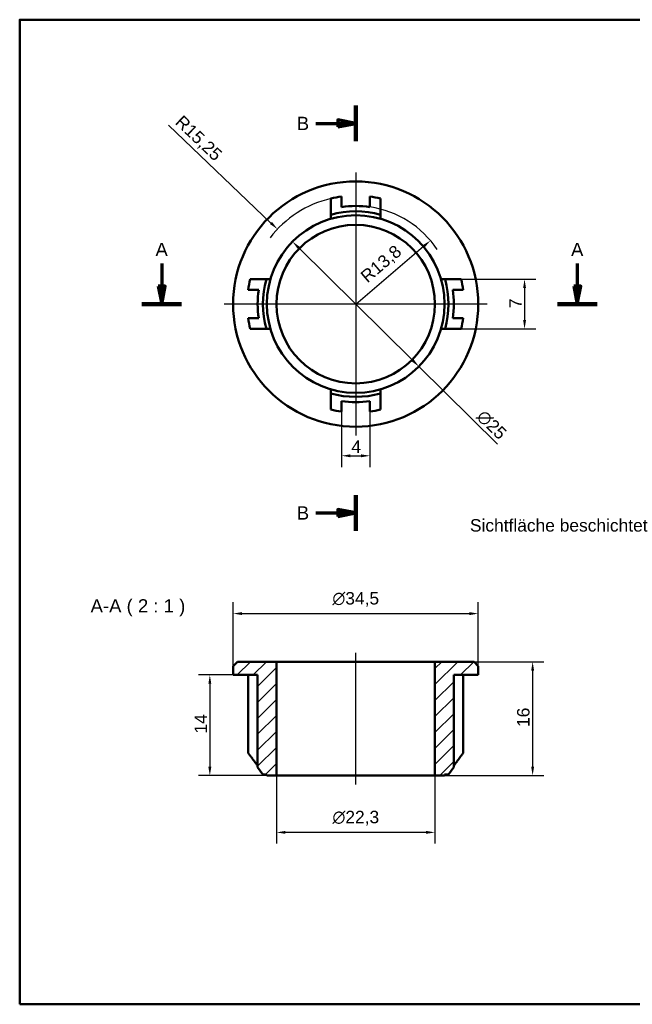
# Model space of a CAD drawing. Header units: millimetres. Extents: x 5 to 208, y 5 to 144.
# Tile 1 of 2: x 5 to 91, y 5 to 144. Entities that reach past the tile are written whole.
import ezdxf

# ---------------------------------------------------------------- set-up
doc = ezdxf.new("R2010")
doc.units = ezdxf.units.MM
doc.header["$LTSCALE"] = 0.5
for name, color, linetype, lineweight in [('Bemaßungen(DIN)', 7, 'Continuous', 25), ('Mittellinie(DIN)', 7, 'Continuous', 25), ('Mittelpunktmarkierung(DIN)', 7, 'Continuous', 25), ('Schnittansichtslinien(DIN)', 7, 'Continuous', 70), ('Sichtbare Kanten(DIN)', 7, 'Continuous', 50), ('Skizziergeometrie(DIN)', 7, 'Continuous', 50), ('Symbole(DIN)', 7, 'Continuous', 25)]:
    doc.layers.add(name, color=color, linetype=linetype, lineweight=lineweight)
doc.layers.add('Schraffur', color=179, linetype='Continuous', lineweight=9, true_color=0x1e1e47)
doc.styles.add('Aktuell-DINGroßer Text', font='arial.ttf')
doc.styles.add('STANDARD-DIN~0', font='arial.ttf')
doc.dimstyles.new('CAD-LAN', dxfattribs={"dimscale": 0.5, "dimtxt": 3.5, "dimasz": 2.5, "dimexe": 3.175, "dimexo": 0, "dimgap": 0.8, "dimtad": 1, "dimrnd": 1e-08, "dimtxsty": 'STANDARD-DIN~0', "dimcen": 0.09, "dimdle": 10, "dimclrd": 250, "dimclre": 250, "dimclrt": 250, "dimadec": 0, "dimazin": 2, "dimtfac": 1, "dimtmove": 0, "dimatfit": 3, "dimfxl": 1, "dimtolj": 1, "dimtzin": 0, "dimlwd": 25, "dimlwe": 25, "dimarcsym": 0})
doc.dimstyles.new('CAD-LAN$7', dxfattribs={"dimscale": 0.5, "dimtxt": 3.5, "dimasz": 2.5, "dimexe": 3.175, "dimexo": 0, "dimgap": 0.8, "dimtad": 1, "dimrnd": 1e-08, "dimtxsty": 'STANDARD-DIN~0', "dimcen": 0.09, "dimdle": 10, "dimclrd": 7, "dimclre": 250, "dimclrt": 250, "dimadec": 0, "dimazin": 2, "dimtfac": 1, "dimtmove": 0, "dimatfit": 3, "dimfxl": 1, "dimtolj": 1, "dimtzin": 0, "dimlwd": 25, "dimlwe": 25, "dimarcsym": 0})

# ---------------------------------------------------------------- blocks, each defined once
blk = doc.blocks.new('Ränder Standardrahmen')
at = {"layer": 'Skizziergeometrie(DIN)', "flags": 128}
blk.add_lwpolyline([(10, 10), (10, 287), (410, 287), (410, 10), (10, 10)], dxfattribs=at)
blk = doc.blocks.new('2DTransSchnitt0')
at = {"layer": 'Schnittansichtslinien(DIN)', "linetype": 'Continuous'}
for p, q in [((49.97, 218.43), (49.97, 211.99)), ((166.94, 218.43), (166.94, 211.99)), ((48.97, 211.99), (49.97, 206.99)), ((50.97, 211.99), (48.97, 211.99)), ((49.97, 211.99), (49.97, 206.99)), ((49.97, 206.99), (50.97, 211.99)), ((165.94, 211.99), (166.94, 206.99)), ((167.94, 211.99), (165.94, 211.99)), ((166.94, 211.99), (166.94, 206.99)), ((166.94, 206.99), (167.94, 211.99))]:
    blk.add_line(p, q, dxfattribs=at)
at = {"layer": 'Schnittansichtslinien(DIN)', "linetype": 'Continuous', "lineweight": 140}
for p, q in [((44.41, 206.99), (55.52, 206.99)), ((161.39, 206.99), (172.5, 206.99))]:
    blk.add_line(p, q, dxfattribs=at)
at = {"layer": 'Schnittansichtslinien(DIN)', "linetype": 'Continuous', "flags": 128}
for points in [[(48.97, 211.99), (49.97, 206.99), (50.97, 211.99), (48.97, 211.99)], [(165.94, 211.99), (166.94, 206.99), (167.94, 211.99), (165.94, 211.99)]]:
    blk.add_lwpolyline(points, dxfattribs=at)
at = {"layer": 'Schnittansichtslinien(DIN)'}
for points in [[(48.97, 211.99), (49.97, 206.99), (50.97, 211.99), (48.97, 211.99)], [(165.94, 211.99), (166.94, 206.99), (167.94, 211.99), (165.94, 211.99)]]:
    blk.add_solid(points, dxfattribs=at)
at = {"layer": 'Schnittansichtslinien(DIN)', "char_height": 3.73, "attachment_point": 7, "style": 'Aktuell-DINGroßer Text'}
for insert in [(48.22, 220.49), (165.19, 220.49)]:
    blk.add_mtext('A', dxfattribs=dict(at, insert=insert))
blk = doc.blocks.new('2DTransSchnitt1')
at = {"layer": 'Schnittansichtslinien(DIN)', "linetype": 'Continuous', "lineweight": 140}
for p, q in [((104.58, 262.85), (104.58, 252.8)), ((104.58, 153.27), (104.58, 143.21))]:
    blk.add_line(p, q, dxfattribs=at)
at = {"layer": 'Schnittansichtslinien(DIN)', "linetype": 'Continuous'}
for p, q in [((93.38, 257.83), (99.58, 257.83)), ((104.58, 257.83), (99.58, 258.83)), ((99.58, 258.83), (99.58, 256.83)), ((99.58, 257.83), (104.58, 257.83)), ((99.58, 256.83), (104.58, 257.83)), ((93.38, 148.24), (99.58, 148.24)), ((104.58, 148.24), (99.58, 149.24)), ((99.58, 149.24), (99.58, 147.24)), ((99.58, 148.24), (104.58, 148.24)), ((99.58, 147.24), (104.58, 148.24))]:
    blk.add_line(p, q, dxfattribs=at)
at = {"layer": 'Schnittansichtslinien(DIN)', "linetype": 'Continuous', "flags": 128}
for points in [[(99.58, 256.83), (104.58, 257.83), (99.58, 258.83), (99.58, 256.83)], [(99.58, 147.24), (104.58, 148.24), (99.58, 149.24), (99.58, 147.24)]]:
    blk.add_lwpolyline(points, dxfattribs=at)
at = {"layer": 'Schnittansichtslinien(DIN)'}
for points in [[(99.58, 256.83), (104.58, 257.83), (99.58, 258.83), (99.58, 256.83)], [(99.58, 147.24), (104.58, 148.24), (99.58, 149.24), (99.58, 147.24)]]:
    blk.add_solid(points, dxfattribs=at)
at = {"layer": 'Schnittansichtslinien(DIN)', "char_height": 3.73, "attachment_point": 7, "style": 'Aktuell-DINGroßer Text'}
for insert in [(88, 255.96), (88, 146.37)]:
    blk.add_mtext('B', dxfattribs=dict(at, insert=insert))
blk = doc.blocks.new('*D10')
at = {"layer": 'Bemaßungen(DIN)', "color": 250, "linetype": 'Continuous', "lineweight": 25, "true_color": 0x3f3f3f, "transparency": 16777216}
blk.add_line((25.95, 128.68), (40.36, 114.9), dxfattribs=at)
blk.add_arc((52.29, 103.5), 15.25, 103.2681, 142.2427, dxfattribs=at)
at = {"layer": 'Bemaßungen(DIN)', "color": 250, "linetype": 'Continuous', "true_color": 0x3f3f3f, "transparency": 16777216}
blk.add_solid([(40.51, 115.05), (40.22, 114.75), (41.27, 114.04)], dxfattribs=at)
at = {"layer": 'Defpoints', "color": 0, "linetype": 'Continuous', "transparency": 16777216}
for p in [(41.27, 114.04), (52.29, 103.5)]:
    blk.add_point(p, dxfattribs=at)
at = {"layer": 'Bemaßungen(DIN)', "color": 250, "linetype": 'Continuous', "lineweight": 25, "true_color": 0x3f3f3f, "transparency": 16777216, "insert": (27.97, 130.21), "char_height": 1.75, "attachment_point": 1, "rotation": 316.2783, "style": 'STANDARD-DIN~0'}
blk.add_mtext('\\A1;R15,25', dxfattribs=at)
blk = doc.blocks.new('*D11')
at = {"layer": 'Bemaßungen(DIN)', "color": 250, "linetype": 'Continuous', "lineweight": 25, "true_color": 0x3f3f3f, "transparency": 16777216}
blk.add_line((52.29, 103.5), (61.85, 111.62), dxfattribs=at)
blk.add_arc((52.29, 103.5), 13.8, 33.758, 81.6669, dxfattribs=at)
at = {"layer": 'Bemaßungen(DIN)', "color": 250, "linetype": 'Continuous', "true_color": 0x3f3f3f, "transparency": 16777216}
blk.add_solid([(61.72, 111.78), (61.99, 111.46), (62.81, 112.43)], dxfattribs=at)
at = {"layer": 'Defpoints', "color": 0, "linetype": 'Continuous', "transparency": 16777216}
for p in [(62.81, 112.43), (52.29, 103.5)]:
    blk.add_point(p, dxfattribs=at)
at = {"layer": 'Bemaßungen(DIN)', "color": 250, "linetype": 'Continuous', "lineweight": 25, "true_color": 0x3f3f3f, "transparency": 16777216, "insert": (52.79, 107.73), "char_height": 1.75, "attachment_point": 1, "rotation": 40.3491, "style": 'STANDARD-DIN~0'}
blk.add_mtext('\\A1;R13,8', dxfattribs=at)
blk = doc.blocks.new('*D12')
at = {"layer": 'Bemaßungen(DIN)', "color": 250, "linetype": 'Continuous', "lineweight": 25, "true_color": 0x3f3f3f, "transparency": 16777216}
for p, q in [((67.13, 107), (77.64, 107)), ((76.05, 105.75), (76.05, 101.25)), ((67.13, 100), (77.64, 100))]:
    blk.add_line(p, q, dxfattribs=at)
at = {"layer": 'Bemaßungen(DIN)', "color": 250, "linetype": 'Continuous', "true_color": 0x3f3f3f, "transparency": 16777216}
for points in [[(75.85, 105.75), (76.26, 105.75), (76.05, 107)], [(75.85, 101.25), (76.26, 101.25), (76.05, 100)]]:
    blk.add_solid(points, dxfattribs=at)
at = {"layer": 'Defpoints', "color": 0, "linetype": 'Continuous', "transparency": 16777216}
for p in [(67.13, 107), (67.13, 100), (76.05, 100)]:
    blk.add_point(p, dxfattribs=at)
at = {"layer": 'Bemaßungen(DIN)', "color": 250, "linetype": 'Continuous', "lineweight": 25, "true_color": 0x3f3f3f, "transparency": 16777216, "insert": (73.9, 102.93), "char_height": 1.75, "attachment_point": 1, "rotation": 90, "style": 'STANDARD-DIN~0'}
blk.add_mtext('\\A1;7', dxfattribs=at)
blk = doc.blocks.new('*D13')
at = {"layer": 'Bemaßungen(DIN)', "color": 250, "linetype": 'Continuous', "lineweight": 25, "true_color": 0x3f3f3f, "transparency": 16777216}
for p, q in [((50.29, 88.38), (50.29, 80.57)), ((54.29, 88.38), (54.29, 80.57)), ((51.54, 82.16), (53.04, 82.16))]:
    blk.add_line(p, q, dxfattribs=at)
at = {"layer": 'Bemaßungen(DIN)', "color": 250, "linetype": 'Continuous', "true_color": 0x3f3f3f, "transparency": 16777216}
for points in [[(51.54, 82.36), (51.54, 81.95), (50.29, 82.16)], [(53.04, 82.36), (53.04, 81.95), (54.29, 82.16)]]:
    blk.add_solid(points, dxfattribs=at)
at = {"layer": 'Defpoints', "color": 0, "linetype": 'Continuous', "transparency": 16777216}
for p in [(50.29, 88.38), (54.29, 88.38), (54.29, 82.16)]:
    blk.add_point(p, dxfattribs=at)
at = {"layer": 'Bemaßungen(DIN)', "color": 250, "linetype": 'Continuous', "lineweight": 25, "true_color": 0x3f3f3f, "transparency": 16777216, "insert": (51.68, 84.31), "char_height": 1.75, "attachment_point": 1, "style": 'STANDARD-DIN~0'}
blk.add_mtext('\\A1;4', dxfattribs=at)
blk = doc.blocks.new('*D14')
at = {"layer": 'Bemaßungen(DIN)', "color": 250, "linetype": 'Continuous', "lineweight": 25, "true_color": 0x3f3f3f, "transparency": 16777216}
for p, q in [((44.28, 111.4), (60.29, 95.59)), ((61.18, 94.71), (72.26, 83.77))]:
    blk.add_line(p, q, dxfattribs=at)
at = {"layer": 'Bemaßungen(DIN)', "color": 250, "linetype": 'Continuous', "true_color": 0x3f3f3f, "transparency": 16777216}
for points in [[(44.43, 111.55), (44.14, 111.25), (43.39, 112.28)], [(60.44, 95.74), (60.15, 95.44), (61.18, 94.71)]]:
    blk.add_solid(points, dxfattribs=at)
at = {"layer": 'Defpoints', "color": 0, "linetype": 'Continuous', "transparency": 16777216}
for p in [(43.39, 112.28), (61.18, 94.71)]:
    blk.add_point(p, dxfattribs=at)
at = {"layer": 'Bemaßungen(DIN)', "color": 250, "linetype": 'Continuous', "lineweight": 25, "true_color": 0x3f3f3f, "transparency": 16777216, "insert": (70.43, 88.79), "char_height": 1.75, "attachment_point": 1, "rotation": 315.3536, "style": 'STANDARD-DIN~0'}
blk.add_mtext('\\A1;∅25', dxfattribs=at)
blk = doc.blocks.new('*D15')
at = {"layer": 'Bemaßungen(DIN)', "color": 250, "linetype": 'Continuous', "lineweight": 25, "true_color": 0x3f3f3f, "transparency": 16777216}
for p, q in [((35.04, 52.58), (35.04, 61.55)), ((69.54, 52.58), (69.54, 61.55)), ((36.29, 59.96), (68.29, 59.96))]:
    blk.add_line(p, q, dxfattribs=at)
at = {"layer": 'Bemaßungen(DIN)', "color": 250, "linetype": 'Continuous', "true_color": 0x3f3f3f, "transparency": 16777216}
for points in [[(36.29, 60.17), (36.29, 59.75), (35.04, 59.96)], [(68.29, 60.17), (68.29, 59.75), (69.54, 59.96)]]:
    blk.add_solid(points, dxfattribs=at)
at = {"layer": 'Defpoints', "color": 0, "linetype": 'Continuous', "transparency": 16777216}
for p in [(69.54, 59.96), (35.04, 52.58), (69.54, 52.58)]:
    blk.add_point(p, dxfattribs=at)
at = {"layer": 'Bemaßungen(DIN)', "color": 250, "linetype": 'Continuous', "lineweight": 25, "true_color": 0x3f3f3f, "transparency": 16777216, "insert": (49.01, 62.99), "char_height": 1.75, "attachment_point": 1, "style": 'STANDARD-DIN~0'}
blk.add_mtext('\\A1;\\fAIGDT|b0|i0;\\H1.7500;n\\fArial|b0|i0;\\H1.7500;34,5', dxfattribs=at)
blk = doc.blocks.new('*D16')
at = {"layer": 'Bemaßungen(DIN)', "color": 250, "linetype": 'Continuous', "lineweight": 25, "true_color": 0x3f3f3f, "transparency": 16777216}
for p, q in [((41.14, 37.18), (41.14, 27.6)), ((63.44, 37.18), (63.44, 27.6)), ((62.19, 29.18), (42.39, 29.18))]:
    blk.add_line(p, q, dxfattribs=at)
at = {"layer": 'Bemaßungen(DIN)', "color": 250, "linetype": 'Continuous', "true_color": 0x3f3f3f, "transparency": 16777216}
for points in [[(42.39, 29.39), (42.39, 28.98), (41.14, 29.18)], [(62.19, 29.39), (62.19, 28.98), (63.44, 29.18)]]:
    blk.add_solid(points, dxfattribs=at)
at = {"layer": 'Defpoints', "color": 0, "linetype": 'Continuous', "transparency": 16777216}
for p in [(41.14, 37.18), (63.44, 37.18), (41.14, 29.18)]:
    blk.add_point(p, dxfattribs=at)
at = {"layer": 'Bemaßungen(DIN)', "color": 250, "linetype": 'Continuous', "lineweight": 25, "true_color": 0x3f3f3f, "transparency": 16777216, "insert": (49.02, 32.22), "char_height": 1.75, "attachment_point": 1, "style": 'STANDARD-DIN~0'}
blk.add_mtext('\\A1;{\\fAIGDT|b0|i0;\\H1.7500;\\ln}\\fArial|b0|i0;\\H1.7500;22,3', dxfattribs=at)
blk = doc.blocks.new('*D17')
at = {"layer": 'Bemaßungen(DIN)', "color": 250, "linetype": 'Continuous', "lineweight": 25, "true_color": 0x3f3f3f, "transparency": 16777216}
for p, q in [((68.94, 53.18), (78.78, 53.18)), ((77.19, 51.93), (77.19, 38.43)), ((64.79, 37.18), (78.78, 37.18))]:
    blk.add_line(p, q, dxfattribs=at)
at = {"layer": 'Bemaßungen(DIN)', "color": 250, "linetype": 'Continuous', "true_color": 0x3f3f3f, "transparency": 16777216}
for points in [[(76.98, 51.93), (77.4, 51.93), (77.19, 53.18)], [(76.98, 38.43), (77.4, 38.43), (77.19, 37.18)]]:
    blk.add_solid(points, dxfattribs=at)
at = {"layer": 'Defpoints', "color": 0, "linetype": 'Continuous', "transparency": 16777216}
for p in [(68.94, 53.18), (64.79, 37.18), (77.19, 37.18)]:
    blk.add_point(p, dxfattribs=at)
at = {"layer": 'Bemaßungen(DIN)', "color": 250, "linetype": 'Continuous', "lineweight": 25, "true_color": 0x3f3f3f, "transparency": 16777216, "insert": (75, 44.01), "char_height": 1.75, "attachment_point": 1, "rotation": 90, "style": 'STANDARD-DIN~0'}
blk.add_mtext('\\A1;16', dxfattribs=at)
blk = doc.blocks.new('*D18')
at = {"layer": 'Bemaßungen(DIN)', "color": 250, "linetype": 'Continuous', "lineweight": 25, "true_color": 0x3f3f3f, "transparency": 16777216}
for p, q in [((35.04, 51.33), (30.18, 51.33)), ((31.76, 50.08), (31.76, 38.43)), ((39.79, 37.18), (30.18, 37.18))]:
    blk.add_line(p, q, dxfattribs=at)
at = {"layer": 'Bemaßungen(DIN)', "color": 250, "linetype": 'Continuous', "true_color": 0x3f3f3f, "transparency": 16777216}
for points in [[(31.55, 50.08), (31.97, 50.08), (31.76, 51.33)], [(31.55, 38.43), (31.97, 38.43), (31.76, 37.18)]]:
    blk.add_solid(points, dxfattribs=at)
at = {"layer": 'Defpoints', "color": 0, "linetype": 'Continuous', "transparency": 16777216}
for p in [(35.04, 51.33), (31.76, 37.18), (39.79, 37.18)]:
    blk.add_point(p, dxfattribs=at)
at = {"layer": 'Bemaßungen(DIN)', "color": 250, "linetype": 'Continuous', "lineweight": 25, "true_color": 0x3f3f3f, "transparency": 16777216, "insert": (29.61, 43.09), "char_height": 1.75, "attachment_point": 1, "rotation": 90, "style": 'STANDARD-DIN~0'}
blk.add_mtext('\\A1;14', dxfattribs=at)

msp = doc.modelspace()

# ---------------------------------------------------------------- hatches: boundary and pattern name
at = {"layer": 'Schraffur'}
h = msp.add_hatch(dxfattribs=at)
h.set_pattern_fill('ANSI31', color=256, scale=12.7, style=0)
h.set_pattern_definition([(45, (0, 0), (-1.122532, 1.122532), [])])
h.paths.add_polyline_path([(69.538, 52.583), (68.938, 53.183), (63.438, 53.183), (63.438, 37.183), (64.788, 37.183), (64.788, 37.333), (65.338, 37.333), (66.088, 38.356), (66.088, 51.333), (69.538, 51.333)])
h.paths.add_polyline_path([(35.638, 53.183), (35.038, 52.583), (35.038, 51.333), (38.488, 51.333), (38.488, 38.356), (39.238, 37.333), (39.788, 37.333), (39.788, 37.183), (41.138, 37.183), (41.138, 53.183)])

# ---------------------------------------------------------------- linework, layer by layer
at = {"layer": 'Mittellinie(DIN)', "linetype": 'Continuous'}
msp.add_line((52.288, 35.933), (52.288, 54.433), dxfattribs=at)
at = {"layer": 'Mittelpunktmarkierung(DIN)', "linetype": 'Continuous'}
for p, q in [((52.288, 121.997), (52.288, 84.997)), ((70.788, 103.497), (33.788, 103.497))]:
    msp.add_line(p, q, dxfattribs=at)
at = {"layer": 'Sichtbare Kanten(DIN)'}
for p, q in [((48.788, 116.069), (48.788, 115.497)), ((55.788, 115.497), (55.788, 116.069)), ((40.288, 106.997), (39.716, 106.997)), ((64.86, 106.997), (64.288, 106.997)), ((39.716, 99.997), (40.288, 99.997)), ((64.288, 99.997), (64.86, 99.997)), ((48.788, 91.497), (48.788, 90.925)), ((55.788, 90.925), (55.788, 91.497)), ((35.638, 53.183), (35.038, 52.583)), ((41.138, 53.183), (35.638, 53.183)), ((41.138, 37.183), (41.138, 53.183)), ((41.138, 53.183), (63.438, 53.183)), ((68.938, 53.183), (63.438, 53.183)), ((63.438, 53.183), (63.438, 37.183)), ((69.538, 52.583), (68.938, 53.183)), ((35.038, 52.583), (35.038, 51.333)), ((35.038, 51.333), (38.488, 51.333)), ((37.17, 51.333), (37.17, 40.333)), ((38.488, 51.333), (38.488, 38.356)), ((66.088, 38.356), (66.088, 51.333)), ((66.088, 51.333), (69.538, 51.333)), ((67.406, 51.333), (67.406, 40.333)), ((69.538, 51.333), (69.538, 52.583)), ((38.488, 38.356), (39.238, 37.333)), ((65.338, 37.333), (66.088, 38.356)), ((39.238, 37.333), (39.788, 37.333)), ((39.788, 37.333), (39.788, 37.183)), ((39.788, 37.183), (41.138, 37.183)), ((41.138, 37.183), (63.438, 37.183)), ((63.438, 37.183), (64.788, 37.183)), ((64.788, 37.183), (64.788, 37.333)), ((64.788, 37.333), (65.338, 37.333))]:
    msp.add_line(p, q, dxfattribs=at)
for radius in [17.25, 12.5, 11.15]:
    msp.add_circle((52.288, 103.497), radius, dxfattribs=at)
for radius, start, end in [(15.25, 97.53591, 103.26812), (15.25, 76.73188, 82.46409), (13.05, 74.44286, 105.55714), (13.8, 81.66692, 98.33308), (15.25, 166.73188, 172.46409), (13.05, 164.44286, 195.55714), (13.05, 344.44286, 15.55714), (15.25, 7.53591, 13.26812), (13.8, 171.66692, 188.33308), (13.8, 351.66692, 8.33308), (15.25, 187.53591, 193.26812), (15.25, 346.73188, 352.46409), (13.05, 254.44286, 285.55714), (15.25, 256.73188, 262.46409), (13.8, 261.66692, 278.33308), (15.25, 277.53591, 283.26812)]:
    msp.add_arc((52.288, 103.497), radius, start, end, dxfattribs=at)
for points, weights in [([(48.788, 118.34), (48.788, 117.116), (48.788, 116.069)], [1.01745893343, 1.01195536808, 1]), ([(50.288, 117.151), (50.288, 117.847), (50.288, 118.615)], [1.00744290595, 1.01343451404, 1.01687265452]), ([(54.288, 118.615), (54.288, 117.847), (54.288, 117.151)], [1.01687265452, 1.01343451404, 1.00744290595]), ([(55.788, 116.069), (55.788, 117.116), (55.788, 118.34)], [1, 1.01195536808, 1.01745893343]), ([(39.716, 106.997), (38.669, 106.997), (37.445, 106.997)], [1, 1.01195536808, 1.01745893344]), ([(67.131, 106.997), (65.907, 106.997), (64.86, 106.997)], [1.01745893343, 1.01195536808, 1]), ([(37.17, 105.497), (37.938, 105.497), (38.634, 105.497)], [1.01687265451, 1.01343451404, 1.00744290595]), ([(65.942, 105.497), (66.638, 105.497), (67.406, 105.497)], [1.00744290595, 1.01343451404, 1.01687265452]), ([(38.634, 101.497), (37.938, 101.497), (37.17, 101.497)], [1.00744290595, 1.01343451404, 1.01687265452]), ([(67.406, 101.497), (66.638, 101.497), (65.942, 101.497)], [1.01687265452, 1.01343451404, 1.00744290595]), ([(37.445, 99.997), (38.669, 99.997), (39.716, 99.997)], [1.01745893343, 1.01195536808, 1]), ([(64.86, 99.997), (65.907, 99.997), (67.131, 99.997)], [1, 1.01195536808, 1.01745893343]), ([(48.788, 90.925), (48.788, 89.878), (48.788, 88.654)], [1, 1.01195536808, 1.01745893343]), ([(55.788, 88.654), (55.788, 89.878), (55.788, 90.925)], [1.01745893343, 1.01195536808, 1]), ([(50.288, 88.378), (50.288, 89.147), (50.288, 89.842)], [1.01687265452, 1.01343451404, 1.00744290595]), ([(54.288, 89.842), (54.288, 89.147), (54.288, 88.378)], [1.00744290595, 1.01343451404, 1.01687265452]), ([(38.488, 38.553), (37.858, 39.402), (37.17, 40.333)], [1.00865756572, 1.01379088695, 1.01687265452]), ([(67.406, 40.333), (66.717, 39.402), (66.088, 38.553)], [1.01687265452, 1.01379088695, 1.00865756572])]:
    msp.add_rational_spline(points, weights, degree=2, dxfattribs=at)

# ---------------------------------------------------------------- block references
at = {"xscale": 0.5, "yscale": 0.5, "zscale": 0.5}
msp.add_blockref('Ränder Standardrahmen', (0, 0), dxfattribs=at)
at = {"layer": 'Schnittansichtslinien(DIN)', "xscale": 0.5, "yscale": 0.5, "zscale": 0.5}
for name in ['2DTransSchnitt1', '2DTransSchnitt0']:
    msp.add_blockref(name, (0, 0), dxfattribs=at)

# ---------------------------------------------------------------- texts
at = {"layer": 'Symbole(DIN)', "color": 250, "true_color": 0x3f3f3f, "insert": (68.365, 73.246), "char_height": 1.75, "width": 25.00286, "attachment_point": 1, "style": 'STANDARD-DIN~0'}
msp.add_mtext('\\fArial|b0|i0;Sichtfläche beschichtet', dxfattribs=at)
at = {"layer": 'Symbole(DIN)', "color": 7, "insert": (14.976, 59.553), "char_height": 1.8669, "attachment_point": 7, "style": 'Aktuell-DINGroßer Text'}
msp.add_mtext('A-A ( 2 : 1 )', dxfattribs=at)

# ---------------------------------------------------------------- dimensions: what is measured, and where the dimension line sits
at = {"layer": 'Bemaßungen(DIN)', "color": 250, "linetype": 'Continuous', "lineweight": 25, "true_color": 0x3f3f3f}
for mpoint, override, picture, middle in [((41.267, 114.037), {"dimgap": 0.8, "dimdec": 2, "dimlfac": 1, "dimcen": 0, "dimtol": 0, "dimlim": 0, "dimtp": 0, "dimtm": 0, "dimtdec": 2, "dimtofl": 0}, '*D10', (28.988, 125.78)), ((62.805, 112.431), {"dimgap": 0.8, "dimdec": 2, "dimlfac": 1, "dimcen": 0, "dimdle": 0, "dimtol": 0, "dimlim": 0, "dimtp": 0, "dimtm": 0, "dimtdec": 2, "dimtofl": 0, "dimtmove": 2}, '*D11', (55.843, 108.947))]:
    dim = msp.add_radius_dim(center=(52.288, 103.497), mpoint=mpoint, dimstyle='CAD-LAN', override=override, dxfattribs=at)
    dim.commit()
    dim.dimension.update_dxf_attribs({"geometry": picture, "text_midpoint": middle, "dimtype": 164})
dim = msp.add_diameter_dim_2p(p1=(43.395, 112.281), p2=(61.181, 94.713), dimstyle='CAD-LAN', override={"dimgap": 0.8, "dimdec": 2, "dimlfac": 1, "dimtol": 0, "dimlim": 0, "dimtp": 0, "dimtm": 0, "dimtdec": 2, "dimatfit": 2}, dxfattribs=at)
dim.commit()
dim.dimension.update_dxf_attribs({"geometry": '*D14', "text_midpoint": (70.397, 85.61), "dimtype": 163})
for base, p1, p2, angle, override, picture, middle in [((76.053, 99.997), (67.131, 106.997), (67.131, 99.997), 90, {"dimgap": 0.8, "dimdec": 2, "dimtol": 0, "dimlim": 0, "dimtp": 0, "dimtm": 0, "dimtdec": 2, "dimtofl": 0, "dimatfit": 1}, '*D12', (76.053, 103.497)), ((54.288, 82.156), (50.288, 88.378), (54.288, 88.378), 180, {"dimgap": 0.8, "dimdec": 2, "dimtol": 0, "dimlim": 0, "dimtp": 0, "dimtm": 0, "dimtdec": 2, "dimtofl": 0, "dimatfit": 1}, '*D13', (52.288, 82.156)), ((77.188, 37.183), (68.938, 53.183), (64.788, 37.183), 90, {"dimgap": 0.8, "dimdec": 2, "dimtol": 0, "dimlim": 0, "dimtp": 0, "dimtm": 0, "dimtdec": 2, "dimtofl": 0, "dimatfit": 1}, '*D17', (77.188, 45.183)), ((31.763, 37.183), (35.038, 51.333), (39.788, 37.183), 90, {"dimgap": 0.8, "dimdec": 0, "dimtol": 0, "dimlim": 0, "dimtp": 0, "dimtm": 0, "dimtdec": 2, "dimtofl": 0, "dimatfit": 1}, '*D18', (31.763, 44.258))]:
    dim = msp.add_linear_dim(base=base, p1=p1, p2=p2, angle=angle, dimstyle='CAD-LAN', override=override, dxfattribs=at)
    dim.commit()
    dim.dimension.update_dxf_attribs({"geometry": picture, "text_midpoint": middle, "dimtype": 160})
for base, p1, p2, text, picture, middle in [((69.538, 59.958), (35.038, 52.583), (69.538, 52.583), '\\fAIGDT|b0|i0;\\H1.7500;n\\fArial|b0|i0;\\H1.7500;<>', '*D15', (52.288, 59.958)), ((41.138, 29.183), (63.438, 37.183), (41.138, 37.183), '{\\fAIGDT|b0|i0;\\H1.7500;\\ln}\\fArial|b0|i0;\\H1.7500;<>', '*D16', (52.288, 29.183))]:
    dim = msp.add_linear_dim(base=base, p1=p1, p2=p2, angle=180, text=text, dimstyle='CAD-LAN', override={"dimgap": 0.8, "dimdec": 2, "dimtol": 0, "dimlim": 0, "dimtp": 0, "dimtm": 0, "dimtdec": 2, "dimtofl": 0, "dimatfit": 1}, dxfattribs=at)
    dim.commit()
    dim.dimension.update_dxf_attribs({"geometry": picture, "text_midpoint": middle, "dimtype": 160})

# ---------------------------------------------------------------- leaders
at = {"layer": 'Symbole(DIN)', "color": 7, "linetype": 'Continuous', "lineweight": 25, "annotation_type": 0, "has_hookline": 1, "hookline_direction": 1, "text_width": 24.877}
msp.add_leader([(105.75, 89.007), (96.515, 82.652), (95.018, 72.371), (93.768, 72.371)], dimstyle='CAD-LAN$7', override={"dimtad": 0}, dxfattribs=at)

doc.saveas('drawing.dxf')
